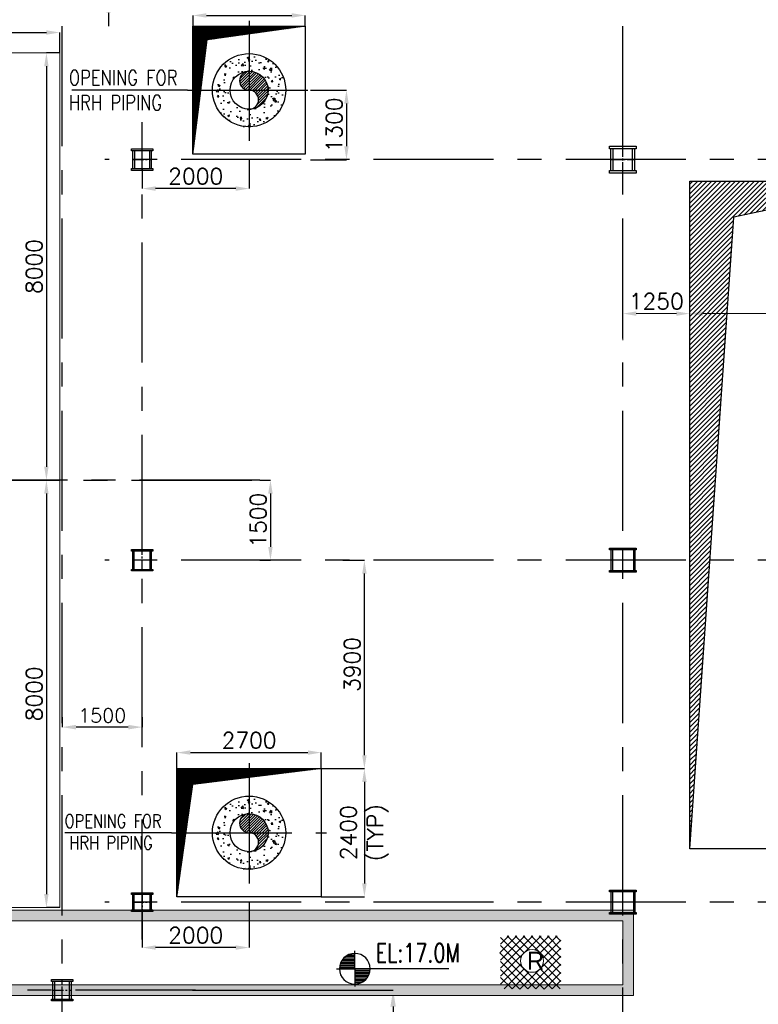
# Model space of a CAD drawing. Header units: inches. Extents: x 0 to 1564127, y -23460 to 23144100.
# Tile 49 of 215: x 246881 to 260711, y 98913 to 117346. Entities that reach past the tile are written whole.
import ezdxf

# ---------------------------------------------------------------- set-up
doc = ezdxf.new("R2010")
doc.units = ezdxf.units.IN
doc.header["$LTSCALE"] = 1800
doc.header["$MEASUREMENT"] = 0
doc.linetypes.add('CENTER', pattern=[2, 1.25, -0.25, 0.25, -0.25])
doc.linetypes.add('CENTER2', pattern=[1.125, 0.75, -0.125, 0.125, -0.125])
doc.layers.get('0').update_dxf_attribs({"color": 253, "lineweight": 9})
for name, color, linetype in [('AUX COL', 1, 'Continuous'), ('CEN', 2, 'CENTER'), ('DIM', 4, 'Continuous'), ('GRID', 251, 'CENTER'), ('INSULATION', 35, 'Continuous'), ('OPENING', 40, 'Continuous'), ('PIPE', 5, 'Continuous'), ('TEXT', 3, 'Continuous')]:
    doc.layers.add(name, color=color, linetype=linetype)
doc.layers.add('CONCRETE', color=145, linetype='Continuous', lineweight=18)
doc.layers.add('STEEL', color=231, linetype='Continuous', lineweight=18)
doc.styles.add('HTX11', font='O8111901')
doc.styles.add('ROMANS', font='romans.shx')
doc.styles.get("Standard").update_dxf_attribs({"font": 'arial.ttf'})
doc.dimstyles.new('STANDARD1', dxfattribs={"dimtxt": 300, "dimasz": 250, "dimexe": 0, "dimexo": 0, "dimgap": 80, "dimtad": 1, "dimdec": 0, "dimzin": 0, "dimdsep": 46, "dimtxsty": 'ROMANS', "dimcen": 0, "dimclrd": 4, "dimclre": 4, "dimclrt": 7, "dimadec": 0, "dimazin": 0, "dimtfac": 0.09, "dimtdec": 0, "dimtix": 1, "dimtofl": 0, "dimtmove": 0, "dimatfit": 3, "dimfxl": 1, "dimtolj": 1, "dimtzin": 0, "dimarcsym": 0})
doc.dimstyles.new('USER175', dxfattribs={"dimscale": 175, "dimtxt": 2, "dimasz": 1.75, "dimexe": 0, "dimexo": 0, "dimgap": 0.5, "dimtad": 1, "dimdec": 0, "dimzin": 0, "dimdsep": 46, "dimtxsty": 'ROMANS', "dimcen": 0, "dimclrd": 4, "dimclre": 4, "dimclrt": 4, "dimadec": 0, "dimazin": 0, "dimtfac": 0.09, "dimtdec": 0, "dimtix": 1, "dimtofl": 0, "dimtmove": 0, "dimatfit": 3, "dimfxl": 1, "dimtolj": 1, "dimtzin": 0, "dimarcsym": 0})
pattern_1 = [(45, (-367347.997, 30697.683), (-8.83883476, 8.83883476), [])]

# ---------------------------------------------------------------- blocks, each defined once
blk = doc.blocks.new('*D372')
at = {"layer": 'Defpoints', "color": 0, "transparency": 16777216}
for p in [(250119, 99175), (253454, 94725), (253873, 94725)]:
    blk.add_point(p, dxfattribs=at)
at = {"layer": 'DIM', "color": 4, "lineweight": -2, "transparency": 16777216}
for p, q in [((250119, 99175), (253873, 99175)), ((253873, 98869), (253873, 95032)), ((253454, 94725), (253873, 94725))]:
    blk.add_line(p, q, dxfattribs=at)
at = {"layer": 'DIM', "color": 4, "transparency": 16777216}
for points in [[(253822, 98869), (253924, 98869), (253873, 99175)], [(253822, 95032), (253924, 95032), (253873, 94725)]]:
    blk.add_solid(points, dxfattribs=at)
at = {"layer": 'DIM', "color": 4, "transparency": 16777216, "insert": (253611, 96950), "char_height": 350, "attachment_point": 5, "rotation": 90, "style": 'ROMANS'}
blk.add_mtext('\\A1;4450', dxfattribs=at)
blk = doc.blocks.new('*D377')
at = {"layer": 'Defpoints', "color": 0, "transparency": 16777216}
for p in [(247676, 104288), (249176, 104288), (247676, 104102)]:
    blk.add_point(p, dxfattribs=at)
at = {"layer": 'DIM', "color": 4, "lineweight": -2, "transparency": 16777216}
for p, q in [((247676, 104288), (247676, 104102)), ((249176, 104288), (249176, 104102)), ((248913, 104102), (247938, 104102))]:
    blk.add_line(p, q, dxfattribs=at)
at = {"layer": 'DIM', "color": 4, "transparency": 16777216}
for points in [[(247938, 104145), (247938, 104058), (247676, 104102)], [(248913, 104145), (248913, 104058), (249176, 104102)]]:
    blk.add_solid(points, dxfattribs=at)
at = {"layer": 'DIM', "color": 4, "transparency": 16777216, "insert": (248426, 104320), "char_height": 262.5, "attachment_point": 5, "style": 'ROMANS'}
blk.add_mtext('\\A1;1500', dxfattribs=at)
blk = doc.blocks.new('*D381')
at = {"layer": 'Defpoints', "color": 0, "transparency": 16777216}
for p in [(252526, 103325), (252526, 100925), (253335, 100925)]:
    blk.add_point(p, dxfattribs=at)
at = {"layer": 'DIM', "color": 4, "lineweight": -2, "transparency": 16777216}
for p, q in [((252526, 103325), (253335, 103325)), ((253335, 103075), (253335, 101175)), ((252526, 100925), (253335, 100925))]:
    blk.add_line(p, q, dxfattribs=at)
at = {"layer": 'DIM', "color": 4, "transparency": 16777216}
for points in [[(253293, 103075), (253377, 103075), (253335, 103325)], [(253293, 101175), (253377, 101175), (253335, 100925)]]:
    blk.add_solid(points, dxfattribs=at)
at = {"layer": 'DIM', "color": 7, "transparency": 16777216, "insert": (253335, 102125), "char_height": 300, "attachment_point": 5, "rotation": 90, "style": 'ROMANS'}
blk.add_mtext('\\A1;2400\\P(TYP)', dxfattribs=at)
blk = doc.blocks.new('DIAHATCH-1')
h = blk.add_hatch()
h.set_pattern_fill('ANSI31', color=9, scale=0.4, angle=180, style=0)
h.set_pattern_definition([(225, (-22774.755, -47888.751615), (0.03535533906, -0.03535533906), [])])
h.paths.add_polyline_path([(0, 0.5), (0, 0, -1), (0, -0.5, 0.414214), (0.5, 0, 0.414214)])
h.paths.add_polyline_path([(0, 0.5, 1), (0, 0)])
blk.add_circle((0, 0), 0.5)
for centre, start, end in [((0, 0.25), 90, 270), ((0, -0.25), 270, 90)]:
    blk.add_arc(centre, 0.25, start, end)
blk = doc.blocks.new('*D382')
at = {"layer": 'Defpoints', "color": 0, "transparency": 16777216}
for p in [(252930, 107225), (253335, 107225), (253076, 103325)]:
    blk.add_point(p, dxfattribs=at)
at = {"layer": 'DIM', "color": 4, "lineweight": -2, "transparency": 16777216}
for p, q in [((252930, 107225), (253335, 107225)), ((253335, 103575), (253335, 106975)), ((253076, 103325), (253335, 103325))]:
    blk.add_line(p, q, dxfattribs=at)
at = {"layer": 'DIM', "color": 4, "transparency": 16777216}
for points in [[(253293, 106975), (253377, 106975), (253335, 107225)], [(253293, 103575), (253377, 103575), (253335, 103325)]]:
    blk.add_solid(points, dxfattribs=at)
at = {"layer": 'DIM', "color": 7, "transparency": 16777216, "insert": (253105, 105275), "char_height": 300, "attachment_point": 5, "rotation": 90, "style": 'ROMANS'}
blk.add_mtext('\\A1;3900', dxfattribs=at)
blk = doc.blocks.new('*X21')
at = {"color": 0}
for p, q in [((36102, 29300), (36330, 29300)), ((36115, 29325), (36330, 29325)), ((36132, 29350), (36330, 29350)), ((36154, 29375), (36330, 29375)), ((36183, 29400), (36330, 29400)), ((36226, 29425), (36330, 29425)), ((36080, 29200), (36330, 29200)), ((36081, 29225), (36330, 29225)), ((36085, 29250), (36330, 29250)), ((36092, 29275), (36330, 29275))]:
    blk.add_line(p, q, dxfattribs=at)
blk = doc.blocks.new('LL')
for p, q in [((-711, 0), (-711, 423)), ((-1136, 0), (-711, 0)), ((1493, 0), (-711, 0)), ((-711, 0), (-711, -418))]:
    blk.add_line(p, q)
for start, end in [(90, 180), (0, 90), (180, 270), (270, 0)]:
    blk.add_arc((-711, 0), 360, start, end)
at = {"xscale": 1.439999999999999, "yscale": 1.439999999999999, "zscale": 1.439999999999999}
blk.add_blockref('*X21', (-53026, -42044), dxfattribs=at)
at = {"xscale": 1.439999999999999, "yscale": 1.439999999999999, "zscale": 1.439999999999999, "rotation": 180}
blk.add_blockref('*X21', (51604, 42044), dxfattribs=at)
at = {"flags": 4}
blk.add_attdef('LEVEL', (-222, 154), '', height=432, dxfattribs=at)
blk = doc.blocks.new('*D383')
at = {"layer": 'Defpoints', "color": 0, "transparency": 16777216}
for p in [(251376, 108725), (251376, 107225), (251576, 107225)]:
    blk.add_point(p, dxfattribs=at)
at = {"layer": 'DIM', "color": 4, "lineweight": -2, "transparency": 16777216}
for p, q in [((251376, 108725), (251576, 108725)), ((251576, 108475), (251576, 107475)), ((251376, 107225), (251576, 107225))]:
    blk.add_line(p, q, dxfattribs=at)
at = {"layer": 'DIM', "color": 4, "transparency": 16777216}
for points in [[(251534, 108475), (251618, 108475), (251576, 108725)], [(251534, 107475), (251618, 107475), (251576, 107225)]]:
    blk.add_solid(points, dxfattribs=at)
at = {"layer": 'DIM', "color": 7, "transparency": 16777216, "insert": (251346, 107975), "char_height": 300, "attachment_point": 5, "rotation": 90, "style": 'ROMANS'}
blk.add_mtext('\\A1;1500', dxfattribs=at)
blk = doc.blocks.new('TURBINE & TG DECK OUTLINE')
at = {"layer": 'CEN'}
blk.add_line((-25650, 0), (19805, 0), dxfattribs=at)
at = {"layer": 'CONCRETE'}
blk.add_lwpolyline([(16205, -8000), (16205, 8000), (-7350, 8000), (-9950, 5400), (-24150, 5400), (-24150, -5400), (-9950, -5400), (-7350, -8000)], close=True, dxfattribs=at)
blk = doc.blocks.new('*D387')
at = {"layer": 'Defpoints', "color": 0, "transparency": 16777216}
for p in [(252326, 116025), (252326, 114725), (252999, 114725)]:
    blk.add_point(p, dxfattribs=at)
at = {"layer": 'DIM', "color": 4, "lineweight": -2, "transparency": 16777216}
for p, q in [((252326, 116025), (252999, 116025)), ((252999, 115775), (252999, 114975)), ((252326, 114725), (252999, 114725))]:
    blk.add_line(p, q, dxfattribs=at)
at = {"layer": 'DIM', "color": 4, "transparency": 16777216}
for points in [[(252958, 115775), (253041, 115775), (252999, 116025)], [(252958, 114975), (253041, 114975), (252999, 114725)]]:
    blk.add_solid(points, dxfattribs=at)
at = {"layer": 'DIM', "color": 7, "transparency": 16777216, "insert": (252769, 115375), "char_height": 300, "attachment_point": 5, "rotation": 90, "style": 'ROMANS'}
blk.add_mtext('\\A1;1300', dxfattribs=at)
blk = doc.blocks.new('*D388')
at = {"layer": 'Defpoints', "color": 0, "transparency": 16777216}
for p in [(251176, 114725), (249176, 114550), (249176, 114184)]:
    blk.add_point(p, dxfattribs=at)
at = {"layer": 'DIM', "color": 4, "lineweight": -2, "transparency": 16777216}
for p, q in [((251176, 114725), (251176, 114184)), ((249176, 114550), (249176, 114184)), ((250926, 114184), (249426, 114184))]:
    blk.add_line(p, q, dxfattribs=at)
at = {"layer": 'DIM', "color": 4, "transparency": 16777216}
for points in [[(249426, 114226), (249426, 114142), (249176, 114184)], [(250926, 114226), (250926, 114142), (251176, 114184)]]:
    blk.add_solid(points, dxfattribs=at)
at = {"layer": 'DIM', "color": 7, "transparency": 16777216, "insert": (250176, 114414), "char_height": 300, "attachment_point": 5, "style": 'ROMANS'}
blk.add_mtext('\\A1;2000', dxfattribs=at)
blk = doc.blocks.new('*D389')
at = {"layer": 'Defpoints', "color": 0, "transparency": 16777216}
for p in [(249176, 100650), (251176, 100825), (249176, 99975)]:
    blk.add_point(p, dxfattribs=at)
at = {"layer": 'DIM', "color": 4, "lineweight": -2, "transparency": 16777216}
for p, q in [((249176, 100650), (249176, 99975)), ((251176, 100825), (251176, 99975)), ((250926, 99975), (249426, 99975))]:
    blk.add_line(p, q, dxfattribs=at)
at = {"layer": 'DIM', "color": 4, "transparency": 16777216}
for points in [[(249426, 100017), (249426, 99934), (249176, 99975)], [(250926, 100017), (250926, 99934), (251176, 99975)]]:
    blk.add_solid(points, dxfattribs=at)
at = {"layer": 'DIM', "color": 7, "transparency": 16777216, "insert": (250176, 100205), "char_height": 300, "attachment_point": 5, "style": 'ROMANS'}
blk.add_mtext('\\A1;2000', dxfattribs=at)
blk = doc.blocks.new('*D390')
at = {"layer": 'Defpoints', "color": 0, "transparency": 16777216}
for p in [(247631, 117106), (247631, 116725, 500), (231426, 116470)]:
    blk.add_point(p, dxfattribs=at)
at = {"layer": 'DIM', "color": 4, "lineweight": -2, "transparency": 16777216}
for p, q in [((231426, 116470), (231426, 117106)), ((231676, 117106), (247381, 117106)), ((247631, 116725), (247631, 117106))]:
    blk.add_line(p, q, dxfattribs=at)
at = {"layer": 'DIM', "color": 4, "transparency": 16777216}
for points in [[(231676, 117147), (231676, 117064), (231426, 117106)], [(247381, 117147), (247381, 117064), (247631, 117106)]]:
    blk.add_solid(points, dxfattribs=at)
at = {"layer": 'DIM', "color": 7, "transparency": 16777216, "insert": (239528, 117336), "char_height": 300, "attachment_point": 5, "style": 'ROMANS'}
blk.add_mtext('\\A1;16205', dxfattribs=at)
blk = doc.blocks.new('*D47')
at = {"layer": 'Defpoints', "color": 0, "transparency": 16777216}
for p in [(5250, 13500), (5250, 1000), (5833, 1000)]:
    blk.add_point(p, dxfattribs=at)
at = {"layer": 'DIM', "color": 4, "lineweight": -2, "transparency": 16777216}
for p, q in [((5250, 13500), (5833, 13500)), ((5833, 13250), (5833, 1250)), ((5250, 1000), (5833, 1000))]:
    blk.add_line(p, q, dxfattribs=at)
at = {"layer": 'DIM', "color": 4, "transparency": 16777216}
for points in [[(5791, 13250), (5875, 13250), (5833, 13500)], [(5791, 1250), (5875, 1250), (5833, 1000)]]:
    blk.add_solid(points, dxfattribs=at)
at = {"layer": 'DIM', "color": 4, "transparency": 16777216, "insert": (5603, 7250), "char_height": 300, "attachment_point": 5, "rotation": 90, "style": 'ROMANS'}
blk.add_mtext('\\A1;12500', dxfattribs=at)
blk = doc.blocks.new('*D48')
at = {"layer": 'Defpoints', "color": 0, "transparency": 16777216}
for p in [(0, 11018), (0, 10518), (1250, 10518)]:
    blk.add_point(p, dxfattribs=at)
at = {"layer": 'DIM', "color": 4, "lineweight": -2, "transparency": 16777216}
for p, q in [((0, 10518), (0, 11018)), ((1000, 11018), (250, 11018)), ((1250, 10518), (1250, 11018))]:
    blk.add_line(p, q, dxfattribs=at)
at = {"layer": 'DIM', "color": 4, "transparency": 16777216}
for points in [[(250, 11059), (250, 10976), (0, 11018)], [(1000, 11059), (1000, 10976), (1250, 11018)]]:
    blk.add_solid(points, dxfattribs=at)
at = {"layer": 'DIM', "color": 4, "transparency": 16777216, "insert": (625, 11248), "char_height": 300, "attachment_point": 5, "style": 'ROMANS'}
blk.add_mtext('\\A1;1250', dxfattribs=at)
blk = doc.blocks.new('*D49')
at = {"layer": 'Defpoints', "color": 0, "transparency": 16777216}
for p in [(5250, 11018), (1250, 10518), (5250, 10518)]:
    blk.add_point(p, dxfattribs=at)
at = {"layer": 'DIM', "color": 4, "lineweight": -2, "transparency": 16777216}
for p, q in [((1250, 10518), (1250, 11018)), ((1500, 11018), (5000, 11018)), ((5250, 10518), (5250, 11018))]:
    blk.add_line(p, q, dxfattribs=at)
at = {"layer": 'DIM', "color": 4, "transparency": 16777216}
for points in [[(1500, 11059), (1500, 10976), (1250, 11018)], [(5000, 11059), (5000, 10976), (5250, 11018)]]:
    blk.add_solid(points, dxfattribs=at)
at = {"layer": 'DIM', "color": 4, "transparency": 16777216, "insert": (3250, 11248), "char_height": 300, "attachment_point": 5, "style": 'ROMANS'}
blk.add_mtext('\\A1;4000', dxfattribs=at)
blk = doc.blocks.new('*D50')
at = {"layer": 'Defpoints', "color": 0, "transparency": 16777216}
for p in [(5250, 1000), (5250, 0), (5833, 0)]:
    blk.add_point(p, dxfattribs=at)
at = {"layer": 'DIM', "color": 4, "lineweight": -2, "transparency": 16777216}
for p, q in [((5250, 1000), (5833, 1000)), ((5833, 750), (5833, 250)), ((5250, 0), (5833, 0)), ((5833, 0), (5833, -2028))]:
    blk.add_line(p, q, dxfattribs=at)
at = {"layer": 'DIM', "color": 4, "transparency": 16777216}
for points in [[(5791, 750), (5875, 750), (5833, 1000)], [(5791, 250), (5875, 250), (5833, 0)]]:
    blk.add_solid(points, dxfattribs=at)
at = {"layer": 'DIM', "color": 4, "transparency": 16777216, "insert": (5603, -1441), "char_height": 300, "attachment_point": 5, "rotation": 90, "style": 'ROMANS'}
blk.add_mtext('\\A1;1000', dxfattribs=at)
blk = doc.blocks.new('AUX COLUMNS')
at = {"color": 2, "linetype": 'CENTER2', "ltscale": 0.15}
for p, q in [((-139038, 65715), (-139038, 66115)), ((-130038, 65665), (-130038, 66165)), ((-139213, 65915), (-138863, 65915)), ((-130263, 65915), (-129813, 65915)), ((-130038, 58190), (-130038, 58640)), ((-139038, 58215), (-139038, 58615)), ((-138863, 58415), (-139213, 58415)), ((-129813, 58415), (-130263, 58415)), ((-139038, 52190), (-139038, 51840)), ((-130038, 51790), (-130038, 52240)), ((-139213, 52015), (-138863, 52015)), ((-129813, 52015), (-130263, 52015)), ((-140538, 50165), (-140538, 50565)), ((-140713, 50365), (-140363, 50365))]:
    blk.add_line(p, q, dxfattribs=at)
at = {"layer": 'AUX COL'}
for p, q in [((-139213, 65751), (-139213, 66079)), ((-139177, 65751), (-139177, 66079)), ((-138899, 65751), (-138899, 66079)), ((-138863, 65751), (-138863, 66079)), ((-130263, 65710), (-130263, 66120)), ((-130218, 65710), (-130218, 66120)), ((-129858, 65710), (-129858, 66120)), ((-129813, 65710), (-129813, 66120)), ((-139213, 58243), (-139213, 58587)), ((-139188, 58243), (-139188, 58587)), ((-138888, 58243), (-138888, 58587)), ((-138863, 58243), (-138863, 58587)), ((-130263, 58608), (-130263, 58222)), ((-130235, 58608), (-130235, 58222)), ((-129841, 58608), (-129841, 58222)), ((-129813, 58608), (-129813, 58222)), ((-130263, 52208), (-130263, 51822)), ((-130235, 52208), (-130235, 51822)), ((-129841, 52208), (-129841, 51822)), ((-129813, 52208), (-129813, 51822)), ((-139213, 51872), (-139213, 52158)), ((-139188, 51872), (-139188, 52158)), ((-138888, 51872), (-138888, 52158)), ((-138863, 51872), (-138863, 52158)), ((-140713, 50201), (-140713, 50529)), ((-140677, 50201), (-140677, 50529)), ((-140399, 50201), (-140399, 50529)), ((-140363, 50201), (-140363, 50529))]:
    blk.add_line(p, q, dxfattribs=at)
for points in [[(-139238, 66115), (-138838, 66115), (-138838, 66079), (-139238, 66079)], [(-130288, 66165), (-129788, 66165), (-129788, 66120), (-130288, 66120)], [(-139238, 65751), (-138838, 65751), (-138838, 65715), (-139238, 65715)], [(-130288, 65710), (-129788, 65710), (-129788, 65665), (-130288, 65665)], [(-130288, 58640), (-129788, 58640), (-129788, 58608), (-130288, 58608)], [(-139238, 58615), (-138838, 58615), (-138838, 58587), (-139238, 58587)], [(-139238, 58243), (-138838, 58243), (-138838, 58215), (-139238, 58215)], [(-130288, 58222), (-129788, 58222), (-129788, 58190), (-130288, 58190)], [(-139238, 52190), (-138838, 52190), (-138838, 52158), (-139238, 52158)], [(-130288, 52240), (-129788, 52240), (-129788, 52208), (-130288, 52208)], [(-139238, 51872), (-138838, 51872), (-138838, 51840), (-139238, 51840)], [(-130288, 51822), (-129788, 51822), (-129788, 51790), (-130288, 51790)], [(-140738, 50565), (-140338, 50565), (-140338, 50529), (-140738, 50529)], [(-140738, 50201), (-140338, 50201), (-140338, 50165), (-140738, 50165)]]:
    blk.add_lwpolyline(points, close=True, dxfattribs=at)
at = {"layer": 'GRID'}
for p, q in [((-139038, 51315), (-139038, 66615)), ((-114460, 65915), (-139738, 65915)), ((-136838, 59915), (-243038, 59915)), ((-114460, 58415), (-139738, 58415)), ((-114460, 52015), (-139738, 52015)), ((-138038, 50365), (-163538, 50365))]:
    blk.add_line(p, q, dxfattribs=at)
blk = doc.blocks.new('*D493')
at = {"layer": 'Defpoints', "color": 0, "transparency": 16777216}
for p in [(252526, 103625), (249826, 103325), (252526, 103325)]:
    blk.add_point(p, dxfattribs=at)
at = {"layer": 'DIM', "color": 4, "lineweight": -2, "transparency": 16777216}
for p, q in [((249826, 103325), (249826, 103625)), ((250076, 103625), (252276, 103625)), ((252526, 103325), (252526, 103625))]:
    blk.add_line(p, q, dxfattribs=at)
at = {"layer": 'DIM', "color": 4, "transparency": 16777216}
for points in [[(250076, 103667), (250076, 103584), (249826, 103625)], [(252276, 103667), (252276, 103584), (252526, 103625)]]:
    blk.add_solid(points, dxfattribs=at)
at = {"layer": 'DIM', "color": 7, "transparency": 16777216, "insert": (251176, 103855), "char_height": 300, "attachment_point": 5, "style": 'ROMANS'}
blk.add_mtext('\\A1;2700', dxfattribs=at)
blk = doc.blocks.new('*D494')
at = {"layer": 'Defpoints', "color": 0, "transparency": 16777216}
for p in [(252226, 117425), (250126, 117225), (252226, 117225)]:
    blk.add_point(p, dxfattribs=at)
at = {"layer": 'DIM', "color": 4, "lineweight": -2, "transparency": 16777216}
for p, q in [((250126, 117225), (250126, 117425)), ((250376, 117425), (251976, 117425)), ((252226, 117225), (252226, 117425))]:
    blk.add_line(p, q, dxfattribs=at)
at = {"layer": 'DIM', "color": 4, "transparency": 16777216}
for points in [[(250376, 117467), (250376, 117384), (250126, 117425)], [(251976, 117467), (251976, 117384), (252226, 117425)]]:
    blk.add_solid(points, dxfattribs=at)
at = {"layer": 'DIM', "color": 7, "transparency": 16777216, "insert": (251176, 117655), "char_height": 300, "attachment_point": 5, "style": 'ROMANS'}
blk.add_mtext('\\A1;2100', dxfattribs=at)
blk = doc.blocks.new('*D500')
at = {"layer": 'Defpoints', "color": 0, "transparency": 16777216}
for p in [(247631, 116725), (247381, 108725), (247631, 108725)]:
    blk.add_point(p, dxfattribs=at)
at = {"layer": 'DIM', "color": 4, "lineweight": -2, "transparency": 16777216}
for p, q in [((247631, 116725), (247381, 116725)), ((247381, 116475), (247381, 108975)), ((247631, 108725), (247381, 108725))]:
    blk.add_line(p, q, dxfattribs=at)
at = {"layer": 'DIM', "color": 4, "transparency": 16777216}
for points in [[(247339, 116475), (247422, 116475), (247381, 116725)], [(247339, 108975), (247422, 108975), (247381, 108725)]]:
    blk.add_solid(points, dxfattribs=at)
at = {"layer": 'DIM', "color": 7, "transparency": 16777216, "insert": (247151, 112725), "char_height": 300, "attachment_point": 5, "rotation": 90, "style": 'ROMANS'}
blk.add_mtext('\\A1;8000', dxfattribs=at)
blk = doc.blocks.new('*D501')
at = {"layer": 'Defpoints', "color": 0, "transparency": 16777216}
for p in [(247631, 108725), (247381, 100725), (247631, 100725)]:
    blk.add_point(p, dxfattribs=at)
at = {"layer": 'DIM', "color": 4, "lineweight": -2, "transparency": 16777216}
for p, q in [((247631, 108725), (247381, 108725)), ((247381, 108475), (247381, 100975)), ((247631, 100725), (247381, 100725))]:
    blk.add_line(p, q, dxfattribs=at)
at = {"layer": 'DIM', "color": 4, "transparency": 16777216}
for points in [[(247339, 108475), (247422, 108475), (247381, 108725)], [(247339, 100975), (247422, 100975), (247381, 100725)]]:
    blk.add_solid(points, dxfattribs=at)
at = {"layer": 'DIM', "color": 7, "transparency": 16777216, "insert": (247151, 104725), "char_height": 300, "attachment_point": 5, "rotation": 90, "style": 'ROMANS'}
blk.add_mtext('\\A1;8000', dxfattribs=at)
blk = doc.blocks.new('*D504')
at = {"layer": 'Defpoints', "color": 0, "transparency": 16777216}
for p in [(248544, 118625), (248544, 118625), (248499, 117725)]:
    blk.add_point(p, dxfattribs=at)
at = {"layer": 'DIM', "color": 4, "lineweight": -2, "transparency": 16777216}
for p, q in [((248544, 118875), (248544, 119125)), ((248499, 117725), (248544, 117725)), ((248544, 117475), (248544, 117225))]:
    blk.add_line(p, q, dxfattribs=at)
at = {"layer": 'DIM', "color": 4, "transparency": 16777216}
for points in [[(248503, 118875), (248586, 118875), (248544, 118625)], [(248503, 117475), (248586, 117475), (248544, 117725)]]:
    blk.add_solid(points, dxfattribs=at)
at = {"layer": 'DIM', "color": 7, "transparency": 16777216, "insert": (248314, 118175), "char_height": 300, "attachment_point": 5, "rotation": 90, "style": 'ROMANS'}
blk.add_mtext('\\A1;900', dxfattribs=at)
blk = doc.blocks.new('OIL MODULE OPENING')
at = {"layer": 'OPENING'}
h = blk.add_hatch(dxfattribs=at)
h.set_pattern_fill('ANSI31', color=256, scale=500, style=0)
h.set_pattern_definition([(45, (-646921.29, -70922.91), (-44.194174, 44.194174), [])])
h.paths.add_polyline_path([(2076.9, 12825.5), (5250, 13500), (1250, 13500), (1250, 1000)])
for p in [(5250, 13500), (1250, 1000)]:
    blk.add_line(p, (2076.9, 12825.5), dxfattribs=at)
blk.add_lwpolyline([(1250, 13500), (5250, 13500), (5250, 1000), (1250, 1000)], close=True, dxfattribs=at)
at = {"layer": 'STEEL', "flags": 128}
for points in [[(2732, 5627.3), (3048.8, 5944.7)], [(2744.8, 5791), (2898.4, 5944.7)], [(2744.8, 5489.4), (3200.3, 5944.7)], [(2744.8, 5338.4), (3350.7, 5944.7)], [(2744.8, 5187.6), (3502.1, 5944.7)], [(2744.8, 5916), (3128.8, 5531.6)], [(2866.4, 5944.7), (3184.3, 5627.3)], [(3017.9, 5944.7), (3280.3, 5682.4)], [(3168.3, 5944.7), (3874.4, 5239)], [(3319.7, 5944.7), (3874.4, 5389.8)], [(3390.1, 5682.4), (3652.5, 5944.7)], [(3470.1, 5944.7), (3874.4, 5540.8)], [(3486.1, 5627.3), (3804, 5944.7)], [(3621.6, 5944.7), (3874.4, 5691.6)], [(3772, 5944.7), (3874.4, 5842.4)], [(2744.8, 5765.2), (3561.9, 4948.5)], [(3541.6, 5531.6), (3874.4, 5864.6)], [(2732, 5627.3), (3407.2, 4952.2)], [(2806.7, 5702.7), (3561.9, 4948.5)], [(3108.5, 4948.5), (3874.4, 5713.8)], [(3255.7, 4952.2), (3874.4, 5563)], [(2744.8, 5463.5), (3255.7, 4952.2)], [(2744.8, 5036.8), (3128.8, 5421.2)], [(3407.2, 4952.2), (3874.4, 5412)], [(3541.6, 5421.2), (3874.4, 5088.2)], [(2744.8, 5312.6), (3108.5, 4948.5)], [(2744.8, 5161.8), (2961.3, 4952.2)], [(2810.9, 4952.2), (3184.3, 5325.5)], [(2961.3, 4952.2), (3280.3, 5270.4)], [(3390.1, 5270.4), (3709.1, 4952.2)], [(3486.1, 5325.5), (3859.5, 4952.2)], [(3561.9, 4948.5), (3874.4, 5261.2)], [(3709.1, 4952.2), (3874.4, 5110.4)]]:
    blk.add_lwpolyline(points, dxfattribs=at)
blk.add_lwpolyline([(3548, 5476.3, 1), (3121.3, 5476.3, 1), (3548, 5476.3)], format="xyb", dxfattribs=at)
at = {"layer": 'STEEL', "style": 'HTX11'}
blk.add_text('R', height=333.3, dxfattribs=at).set_placement((3208.5, 5335.5))
at = {"layer": 'TEXT', "color": 3, "style": 'ROMANS', "width": 0.8}
for s, p in [('OPENINGS FOR', (7308.5, 1372.1)), ('OIL MODULE', (8097.2, 1623.8))]:
    blk.add_text(s, height=500, rotation=90, dxfattribs=at).set_placement(p)
at = {"layer": 'DIM'}
dim = blk.add_linear_dim(base=(5833.1, 1000), p1=(5250, 13500), p2=(5250, 1000), angle=270, dimstyle='STANDARD1', dxfattribs=at)
dim.commit()
dim.dimension.update_dxf_attribs({"geometry": '*D47', "text_midpoint": (5603.1, 7250)})
for base, p2, picture, middle in [((0, 11017.5), (0, 10517.5), '*D48', (625, 11247.5)), ((5250, 11017.5), (5250, 10517.5), '*D49', (3250, 11247.5))]:
    dim = blk.add_linear_dim(base=base, p1=(1250, 10517.5), p2=p2, dimstyle='STANDARD1', dxfattribs=at)
    dim.commit()
    dim.dimension.update_dxf_attribs({"geometry": picture, "text_midpoint": middle})
dim = blk.add_linear_dim(base=(5833.1, 0), p1=(5250, 1000), p2=(5250, 0), angle=90, dimstyle='STANDARD1', dxfattribs=at)
dim.commit()
dim.dimension.update_dxf_attribs({"geometry": '*D50', "text_midpoint": (5833.1, -1441), "dimtype": 128})

msp = doc.modelspace()

# ---------------------------------------------------------------- hatches: boundary and pattern name
at = {"layer": 'CONCRETE'}
h = msp.add_hatch(dxfattribs=at)
h.set_pattern_fill('AR-CONC', color=256, scale=75, style=0)
h.set_pattern_definition([(50, (128740.36, 47832.15), (537.9451, -47.0641), [56.25, -618.75]), (355, (128740.36, 47832.15), (-104.0635, 564.144), [45, -495]), (100.4514, (128785.2, 47828.23), (433.882, 517.0797), [47.8051, -525.8566]), (46.1842, (128740.36, 47982.15), (800.4308, -124.1393), [84.375, -928.125]), (96.6356, (128807.06, 47971.8), (700.997, 730.5884), [71.7077, -788.7847]), (351.1842, (128740.36, 47982.15), (700.9965, 730.589), [67.5, -742.5]), (21, (128815.36, 47944.65), (447.6803, -301.9642), [56.25, -618.75]), (326, (128815.36, 47944.65), (182.4865, 543.8625), [45, -495]), (71.4514, (128852.66, 47919.5), (630.167, 241.8979), [47.8051, -525.8566]), (37.5, (128740.36, 47832.15), (9.1199, 249.6704), [0, -489, 0, -502.5, 0, -496.875]), (7.5, (128740.36, 47832.15), (197.30215, 295.8088), [0, -286.5, 0, -477.75, 0, -189.375]), (327.5, (128573.1, 47832.15), (400.36683, -16.91615), [0, -187.5, 0, -585, 0, -776.25]), (317.5, (128498.1, 47832.15), (437.3896, 75.0787), [0, -243.75, 0, -388.5, 0, -551.25])])
h.paths.add_polyline_path([(258375.76, 99075.31), (258375.76, 100675.31), (224054.5, 100675.31), (221454.5, 103275.31), (207275.76, 103275.31), (207275.76, 100875.31), (220460.39, 100875.31), (222560.39, 99075.31)])
h.paths.add_polyline_path([(221371.66, 103075.31), (207475.76, 103075.31), (207475.76, 101075.31), (220543.23, 101075.31), (222643.23, 99275.31), (258175.76, 99275.31), (258175.76, 100475.31), (223971.66, 100475.31)], flags=16)
at = {"layer": 'INSULATION', "linetype": 'Continuous'}
h = msp.add_hatch(dxfattribs=at)
h.set_pattern_fill('AR-CONC', color=256, scale=50, style=0)
h.set_pattern_definition([(50, (-1097282.88, -283840.73), (358.63009, -31.37607), [37.5, -412.5]), (355, (-1097282.9, -283840.73), (-69.37567, 376.09607), [30, -330]), (100.4514, (-1097253, -283843.34), (289.25469, 344.71977), [31.870095, -350.57106]), (46.1842, (-1097282.9, -283740.73), (533.62052, -82.75951), [56.25, -618.75]), (96.6356, (-1097238.4, -283747.6), (467.33135, 487.05894), [47.80514, -525.8565]), (351.1842, (-1097282.9, -283740.73), (467.33097, 487.0593), [45, -495]), (21, (-1097232.88, -283765.73), (298.453526, -201.309445), [37.5, -412.5]), (326, (-1097232.9, -283765.73), (121.65767, 362.57502), [30, -330]), (71.4514, (-1097208, -283782.5), (420.111314, 161.26525), [31.870095, -350.57106]), (37.5, (-1097282.88, -283840.73), (6.079928, 166.446927), [0, -326, 0, -335, 0, -331.25]), (7.5, (-1097282.88, -283840.73), (131.534769, 197.205856), [0, -191, 0, -318.5, 0, -126.25]), (327.5, (-1097394.38, -283840.73), (266.911218, -11.277436), [0, -125, 0, -390, 0, -517.5]), (317.5, (-1097444.38, -283840.73), (291.593085, 50.05249), [0, -162.5, 0, -259, 0, -367.5])])
edge = h.paths.add_edge_path()
edge.add_line((251175.76, 116710.81), (251175.76, 116380.81))
edge.add_arc((251175.76, 116025.31), 355.5, 0, 90, ccw=False)
edge.add_line((251531.26, 116025.31), (251861.26, 116025.31))
edge.add_arc((251175.76, 116025.31), 685.5, 0, 90)
edge = h.paths.add_edge_path()
edge.add_arc((251175.76, 116025.31), 685.5, 90, 180)
edge.add_line((250490.26, 116025.31), (250820.26, 116025.31))
edge.add_arc((251175.76, 116025.31), 355.5, 90, 180, ccw=False)
edge.add_line((251175.76, 116380.81), (251175.76, 116710.81))
edge = h.paths.add_edge_path()
edge.add_line((250820.26, 116025.31), (250490.26, 116025.31))
edge.add_arc((251175.76, 116025.31), 685.5, 180, 270)
edge.add_line((251175.76, 115339.81), (251175.76, 115669.81))
edge.add_arc((251175.76, 116025.31), 355.5, 180, 270, ccw=False)
edge = h.paths.add_edge_path()
edge.add_line((251861.26, 116025.31), (251531.26, 116025.31))
edge.add_arc((251175.76, 116025.31), 355.5, -90, 0, ccw=False)
edge.add_line((251175.76, 115669.81), (251175.76, 115339.81))
edge.add_arc((251175.76, 116025.31), 685.5, 270, 360)
h = msp.add_hatch(dxfattribs=at)
h.set_pattern_fill('AR-CONC', color=256, scale=50, style=0)
h.set_pattern_definition([(50, (-1097282.88, -297740.73), (358.63009, -31.37607), [37.5, -412.5]), (355, (-1097282.9, -297740.73), (-69.37567, 376.09607), [30, -330]), (100.4514, (-1097253, -297743.34), (289.25469, 344.71977), [31.870095, -350.57106]), (46.1842, (-1097282.9, -297640.73), (533.62052, -82.75951), [56.25, -618.75]), (96.6356, (-1097238.4, -297647.6), (467.33135, 487.05894), [47.80514, -525.8565]), (351.1842, (-1097282.9, -297640.73), (467.33097, 487.0593), [45, -495]), (21, (-1097232.88, -297665.73), (298.453526, -201.309445), [37.5, -412.5]), (326, (-1097232.9, -297665.73), (121.65767, 362.57502), [30, -330]), (71.4514, (-1097208, -297682.5), (420.111314, 161.26525), [31.870095, -350.57106]), (37.5, (-1097282.88, -297740.73), (6.079928, 166.446927), [0, -326, 0, -335, 0, -331.25]), (7.5, (-1097282.88, -297740.73), (131.534769, 197.205856), [0, -191, 0, -318.5, 0, -126.25]), (327.5, (-1097394.38, -297740.73), (266.911218, -11.277436), [0, -125, 0, -390, 0, -517.5]), (317.5, (-1097444.38, -297740.73), (291.593085, 50.05249), [0, -162.5, 0, -259, 0, -367.5])])
edge = h.paths.add_edge_path()
edge.add_line((251175.76, 102810.81), (251175.76, 102480.81))
edge.add_arc((251175.76, 102125.31), 355.5, 0, 90, ccw=False)
edge.add_line((251531.26, 102125.31), (251861.26, 102125.31))
edge.add_arc((251175.76, 102125.31), 685.5, 0, 90)
edge = h.paths.add_edge_path()
edge.add_arc((251175.76, 102125.31), 685.5, 90, 180)
edge.add_line((250490.26, 102125.31), (250820.26, 102125.31))
edge.add_arc((251175.76, 102125.31), 355.5, 90, 180, ccw=False)
edge.add_line((251175.76, 102480.81), (251175.76, 102810.81))
edge = h.paths.add_edge_path()
edge.add_line((250820.26, 102125.31), (250490.26, 102125.31))
edge.add_arc((251175.76, 102125.31), 685.5, 180, 270)
edge.add_line((251175.76, 101439.81), (251175.76, 101769.81))
edge.add_arc((251175.76, 102125.31), 355.5, 180, 270, ccw=False)
edge = h.paths.add_edge_path()
edge.add_line((251861.26, 102125.31), (251531.26, 102125.31))
edge.add_arc((251175.76, 102125.31), 355.5, -90, 0, ccw=False)
edge.add_line((251175.76, 101769.81), (251175.76, 101439.81))
edge.add_arc((251175.76, 102125.31), 685.5, 270, 360)
at = {"layer": 'OPENING'}
h = msp.add_hatch(dxfattribs=at)
h.set_pattern_fill('ANSI31', color=8, scale=100, style=0)
h.set_pattern_definition(pattern_1)
h.paths.add_polyline_path([(252225.76, 117225.31), (250125.76, 117225.31), (250125.76, 116025.31), (250165.66, 116025.31), (250273.1, 116025.31), (250388.74, 116967.13)])
h.paths.add_polyline_path([(250273.1, 116025.31), (250165.66, 116025.31), (250125.76, 116025.31), (250125.76, 114825.31)])
h = msp.add_hatch(dxfattribs=at)
h.set_pattern_fill('ANSI31', color=8, scale=100, style=0)
h.set_pattern_definition(pattern_1)
h.paths.add_polyline_path([(250121.57, 103030.11), (251175.76, 103159.55), (251175.76, 103325.31), (249825.76, 103325.31), (249825.76, 102125.31), (249994.4, 102125.31)])
h.paths.add_polyline_path([(249994.4, 102125.31), (249825.76, 102125.31), (249825.76, 100925.31)])
h.paths.add_polyline_path([(252525.76, 103325.31), (251175.76, 103325.31), (251175.76, 103159.55)])

# ---------------------------------------------------------------- linework, layer by layer
at = {"layer": 'CEN'}
for p, q in [((251175.76, 117325.31), (251175.76, 114725.31)), ((250025.76, 116025.31), (252325.76, 116025.31)), ((251175.76, 103425.31), (251175.76, 100825.31)), ((249725.76, 102125.31), (252625.76, 102125.31))]:
    msp.add_line(p, q, dxfattribs=at)
at = {"layer": 'CEN', "linetype": 'CENTER'}
for p, q in [((250025.76, 116025.31), (247854.45, 116025.31)), ((249725.76, 102125.31), (247727.9, 102125.31))]:
    msp.add_line(p, q, dxfattribs=at)
at = {"layer": 'CONCRETE'}
msp.add_lwpolyline([(258375.76, 99075.31), (258375.76, 100675.31), (224054.5, 100675.31), (221454.5, 103275.31), (207275.76, 103275.31), (207275.76, 100875.31), (220460.39, 100875.31), (222560.39, 99075.31)], close=True, dxfattribs=at)
msp.add_lwpolyline([(221371.66, 103075.31), (207475.76, 103075.31), (207475.76, 101075.31), (220543.23, 101075.31), (222643.23, 99275.31), (258175.76, 99275.31), (258175.76, 100475.31), (223971.66, 100475.31), (221371.66, 103075.31)], dxfattribs=at)
at = {"layer": 'GRID'}
for p, q in [((247675.76, 82575.72), (247675.76, 141225.31)), ((258175.76, 82575.72), (258175.76, 141225.31))]:
    msp.add_line(p, q, dxfattribs=at)
at = {"layer": 'INSULATION', "linetype": 'Continuous'}
for centre in [(251175.76, 116025.31), (251175.76, 102125.31)]:
    msp.add_circle(centre, 685.5, dxfattribs=at)
at = {"layer": 'OPENING'}
for p, q in [((252225.76, 117225.31), (250388.74, 116967.13)), ((250125.76, 114825.31), (250388.74, 116967.13)), ((252525.76, 103325.31), (250121.57, 103030.11)), ((249825.76, 100925.31), (250121.57, 103030.11))]:
    msp.add_line(p, q, dxfattribs=at)
for points in [[(250125.76, 117225.31), (252225.76, 117225.31), (252225.76, 114825.31), (250125.76, 114825.31)], [(249825.76, 103325.31), (252525.76, 103325.31), (252525.76, 100925.31), (249825.76, 100925.31)]]:
    msp.add_lwpolyline(points, close=True, dxfattribs=at)
at = {"layer": 'STEEL', "flags": 128}
for points in [[(255871.56, 99877.43), (256188.36, 100194.87)], [(255884.36, 100041.16), (256037.96, 100194.87)], [(255884.36, 99739.51), (256339.83, 100194.87)], [(255884.36, 99588.57), (256490.23, 100194.87)], [(255884.36, 99437.75), (256641.7, 100194.87)], [(255884.36, 100166.17), (256268.36, 99781.75)], [(256005.96, 100194.87), (256323.83, 99877.43)], [(256157.43, 100194.87), (256419.83, 99932.57)], [(256307.83, 100194.87), (257013.96, 99489.16)], [(256459.3, 100194.87), (257013.96, 99639.99)], [(256529.7, 99932.57), (256792.1, 100194.87)], [(256609.7, 100194.87), (257013.96, 99790.92)], [(256625.7, 99877.43), (256943.56, 100194.87)], [(256681.16, 99781.75), (257013.96, 100114.76)], [(256761.16, 100194.87), (257013.96, 99941.75)], [(256911.56, 100194.87), (257013.96, 100092.57)], [(255884.36, 100015.35), (256701.43, 99198.6)], [(255946.23, 99952.84), (256701.43, 99198.6)], [(256248.1, 99198.6), (257013.96, 99963.93)], [(255871.56, 99877.43), (256546.76, 99202.33)], [(256395.3, 99202.33), (257013.96, 99813.11)], [(255884.36, 99713.69), (256395.3, 99202.33)], [(255884.36, 99286.92), (256268.36, 99671.35)], [(255884.36, 99562.76), (256248.1, 99198.6)], [(255950.5, 99202.33), (256323.83, 99575.67)], [(256546.76, 99202.33), (257013.96, 99662.17)], [(256625.7, 99575.67), (256999.03, 99202.33)], [(256681.16, 99671.35), (257013.96, 99338.33)], [(255884.36, 99411.93), (256100.9, 99202.33)], [(256100.9, 99202.33), (256419.83, 99520.52)], [(256529.7, 99520.52), (256848.63, 99202.33)], [(256701.43, 99198.6), (257013.96, 99511.35)], [(256848.63, 99202.33), (257013.96, 99360.52)]]:
    msp.add_lwpolyline(points, dxfattribs=at)
msp.add_lwpolyline([(256687.56, 99726.49, 1), (256260.9, 99726.49, 1), (256687.56, 99726.49)], format="xyb", dxfattribs=at)

# ---------------------------------------------------------------- block references
for name, p in [('TURBINE & TG DECK OUTLINE', (231425.76, 108725.31)), ('OIL MODULE OPENING', (258175.76, 100825.31))]:
    msp.add_blockref(name, p)
at = {"layer": 'AUX COL'}
msp.add_blockref('AUX COLUMNS', (388213.57, 48810.29), dxfattribs=at)
at = {"layer": 'PIPE', "linetype": 'Continuous', "xscale": 711, "yscale": 711, "zscale": 711}
for p in [(251175.76, 116025.31), (251175.76, 102125.31)]:
    msp.add_blockref('DIAHATCH-1', p, dxfattribs=at)
at = {"layer": 'TEXT'}
ref = msp.add_blockref('LL', (253724.35, 99578.27), dxfattribs=dict(at, xscale=0.8, yscale=0.8, zscale=0.8))
ref.add_attrib('LEVEL', 'EL:17.0M', (253546.97, 99701.62), dxfattribs={"layer": '0', "height": 350, "style": 'ROMANS', "width": 0.75, "flags": 4})

# ---------------------------------------------------------------- texts
at = {"layer": 'STEEL', "style": 'HTX11'}
msp.add_text('R', height=333.33, dxfattribs=at).set_placement((256378.55, 99563.09))
at = {"layer": 'TEXT', "color": 3, "style": 'ROMANS', "width": 0.8}
for s, p in [('OPENING FOR', (247720.7, 102218.64)), ('HRH PIPING', (247811.79, 101810.08))]:
    msp.add_text(s, height=250, dxfattribs=at).set_placement(p)
at = {"layer": 'TEXT', "color": 3, "insert": (247800.52, 116025.31), "char_height": 280, "width": 2287.9548, "attachment_point": 4, "style": 'ROMANS'}
msp.add_mtext('\\A1;{\\W0.8;OPENING FOR \\PHRH PIPING}', dxfattribs=at)

# ---------------------------------------------------------------- dimensions: what is measured, and where the dimension line sits
at = {"layer": 'DIM'}
for base, p1, p2, dimstyle, picture, middle in [((248544.49, 118625.31), (248498.65, 117725.31), (248544.49, 118625.31), 'STANDARD1', '*D504', (248314.49, 118175.31)), ((247380.76, 108725.31), (247630.76, 116725.31), (247630.76, 108725.31), 'STANDARD1', '*D500', (247150.76, 112725.31)), ((252999.43, 114725.31), (252325.76, 116025.31), (252325.76, 114725.31), 'STANDARD1', '*D387', (252769.43, 115375.31)), ((247380.76, 100725.31), (247630.76, 108725.31), (247630.76, 100725.31), 'STANDARD1', '*D501', (247150.76, 104725.31)), ((251575.99, 107225.31), (251375.76, 108725.31), (251375.76, 107225.31), 'STANDARD1', '*D383', (251345.99, 107975.31)), ((253334.86, 107225.31), (253075.76, 103325.31), (252930.31, 107225.31), 'STANDARD1', '*D382', (253104.86, 105275.31)), ((253873.39, 94725.31), (250119.21, 99175.31), (253453.78, 94725.31), 'USER175', '*D372', (253610.89, 96950.31))]:
    dim = msp.add_linear_dim(base=base, p1=p1, p2=p2, angle=90, dimstyle=dimstyle, dxfattribs=at)
    dim.commit()
    dim.dimension.update_dxf_attribs({"geometry": picture, "text_midpoint": middle})
for base, p1, p2, picture, middle in [((252225.76, 117425.31), (250125.76, 117225.31), (252225.76, 117225.31), '*D494', (251175.76, 117425.31)), ((252525.76, 103625.31), (249825.76, 103325.31), (252525.76, 103325.31), '*D493', (251175.76, 103625.31))]:
    dim = msp.add_linear_dim(base=base, p1=p1, p2=p2, dimstyle='STANDARD1', dxfattribs=at)
    dim.commit()
    dim.dimension.update_dxf_attribs({"geometry": picture, "text_midpoint": middle, "dimtype": 160})
for base, p1, p2, picture, middle in [((247630.76, 117105.58), (231425.76, 116470.31), (247630.76, 116725.31, 500), '*D390', (239528.26, 117335.58)), ((249175.76, 114184.1), (251175.76, 114725.31), (249175.76, 114550.31), '*D388', (250175.76, 114414.1)), ((249175.76, 99975.31), (251175.76, 100825.31), (249175.76, 100650.31), '*D389', (250175.76, 100205.31))]:
    dim = msp.add_linear_dim(base=base, p1=p1, p2=p2, dimstyle='STANDARD1', dxfattribs=at)
    dim.commit()
    dim.dimension.update_dxf_attribs({"geometry": picture, "text_midpoint": middle})
dim = msp.add_linear_dim(base=(247675.76, 104101.67), p1=(249175.76, 104287.51), p2=(247675.76, 104287.51), dimstyle='USER175', override={"dimtxt": 1.5, "dimasz": 1.5}, dxfattribs=at)
dim.commit()
dim.dimension.update_dxf_attribs({"geometry": '*D377', "text_midpoint": (248425.76, 104320.42)})
dim = msp.add_linear_dim(base=(253334.86, 100925.31), p1=(252525.76, 103325.31), p2=(252525.76, 100925.31), angle=90, text='<>\\X(TYP)', dimstyle='STANDARD1', dxfattribs=at)
dim.commit()
dim.dimension.update_dxf_attribs({"geometry": '*D381', "text_midpoint": (253334.86, 102125.31), "dimtype": 160})

doc.saveas('drawing.dxf')
